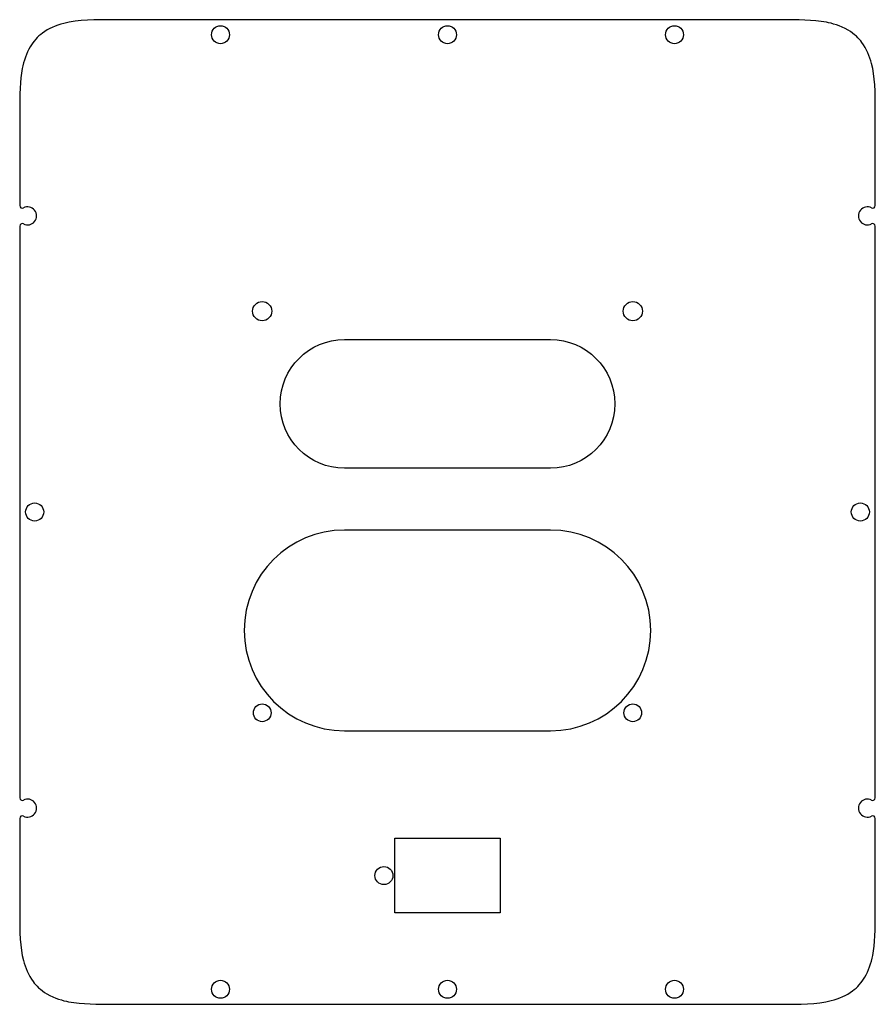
# Model space of a CAD drawing. Header units: millimetres. Extents: x -83 to 83, y -82 to 110.
import ezdxf

# ---------------------------------------------------------------- set-up
doc = ezdxf.new("R2010")
doc.units = ezdxf.units.MM
doc.layers.get('0').update_dxf_attribs({"linetype": 'CONTINUOUS'})

msp = doc.modelspace()

# ---------------------------------------------------------------- linework, layer by layer
for p, q in [((65, 109.61), (-65, 109.61)), ((-83.11, 91.5), (-83.11, 73.5)), ((83.11, 73.5), (83.11, 91.5)), ((-83.11, 69.5), (-83.11, -41.5)), ((83.11, -41.5), (83.11, 69.5)), ((-83.11, -45.5), (-83.11, -63.5)), ((83.11, -63.5), (83.11, -45.5)), ((-65, -81.61), (65, -81.61))]:
    msp.add_line(p, q)
for points in [[(20, 22.5), (-20, 22.5, -1), (-20, 47.5), (20, 47.5, -1)], [(-20, 10.5, 1), (-20, -28.5), (20, -28.5, 1), (20, 10.5)]]:
    msp.add_lwpolyline(points, format="xyb", close=True)
msp.add_lwpolyline([(10.25, -63.86), (-10.25, -63.86), (-10.25, -49.36), (10.25, -49.36)], close=True)
for centre, radius in [((-44.1, 106.7), 1.75), ((0, 106.7), 1.75), ((44.1, 106.7), 1.75), ((-36, 53), 1.87), ((36, 53), 1.87), ((-80.2, 14), 1.75), ((80.2, 14), 1.75), ((-36, -25), 1.72), ((36, -25), 1.72), ((-12.35, -56.61), 1.75), ((-44.1, -78.7), 1.75), ((0, -78.7), 1.75), ((44.1, -78.7), 1.75)]:
    msp.add_circle(centre, radius)
for centre, radius, start, end in [((-82.61, 73.5), 0.5, 180, 297.4494), ((-81.57, 71.5), 1.75, -117.4494, 117.4494), ((81.57, 71.5), 1.75, 62.5506, 297.4494), ((82.61, 73.5), 0.5, -117.4494, 0), ((-82.61, 69.5), 0.5, 62.5506, 180), ((82.61, 69.5), 0.5, 0, 117.4494), ((-82.61, -41.5), 0.5, 180, 297.4494), ((-81.57, -43.5), 1.75, -117.4494, 117.4494), ((81.57, -43.5), 1.75, 62.5506, 297.4494), ((82.61, -41.5), 0.5, -117.4494, 0), ((-82.61, -45.5), 0.5, 62.5506, 180), ((82.61, -45.5), 0.5, 0, 117.4494)]:
    msp.add_arc(centre, radius, start, end)
for points, knots in [([(-65, 109.61), (-68.29, 109.61), (-71.77, 109.6), (-74.55, 108.9), (-76.15, 108.49), (-77.51, 107.87), (-78.66, 107.02), (-79.64, 106.29), (-80.43, 105.41), (-81.07, 104.35), (-81.83, 103.07), (-82.31, 101.61), (-82.6, 100.12), (-83.06, 97.82), (-83.11, 95.13), (-83.11, 91.5)], [0, 0, 0, 0, 0.987156, 0.987156, 0.987156, 1.555126, 1.555126, 1.555126, 2.044577, 2.044577, 2.044577, 2.633949, 2.633949, 2.633949, 3.543744, 3.543744, 3.543744, 3.543744]), ([(83.11, 91.5), (83.11, 95.69), (83.04, 98.58), (82.38, 101.11), (82.02, 102.49), (81.45, 103.93), (80.49, 105.2), (79.93, 105.95), (79.11, 106.81), (77.82, 107.58), (76.3, 108.48), (74.7, 108.9), (73.6, 109.11), (71, 109.6), (67.9, 109.61), (65, 109.61)], [0, 0, 0, 0, 1.258253, 1.258253, 1.258253, 1.941107, 1.941107, 1.941107, 2.340725, 2.340725, 2.340725, 2.81186, 2.81186, 2.81186, 3.92159, 3.92159, 3.92159, 3.92159]), ([(-83.11, -63.5), (-83.11, -67.69), (-83.04, -70.58), (-82.38, -73.11), (-82.02, -74.49), (-81.45, -75.93), (-80.49, -77.2), (-79.93, -77.95), (-79.11, -78.81), (-77.82, -79.58), (-76.3, -80.48), (-74.7, -80.9), (-73.6, -81.11), (-71, -81.6), (-67.9, -81.61), (-65, -81.61)], [0, 0, 0, 0, 1.258253, 1.258253, 1.258253, 1.941107, 1.941107, 1.941107, 2.340725, 2.340725, 2.340725, 2.81186, 2.81186, 2.81186, 3.92159, 3.92159, 3.92159, 3.92159]), ([(65, -81.61), (68.29, -81.61), (71.77, -81.6), (74.55, -80.9), (76.15, -80.49), (77.51, -79.87), (78.66, -79.02), (79.64, -78.29), (80.43, -77.41), (81.07, -76.35), (81.83, -75.07), (82.31, -73.61), (82.6, -72.12), (83.06, -69.82), (83.11, -67.13), (83.11, -63.5)], [0, 0, 0, 0, 0.987156, 0.987156, 0.987156, 1.555126, 1.555126, 1.555126, 2.044577, 2.044577, 2.044577, 2.633949, 2.633949, 2.633949, 3.543744, 3.543744, 3.543744, 3.543744])]:
    msp.add_open_spline(points, degree=3, knots=knots)

doc.saveas('drawing.dxf')
